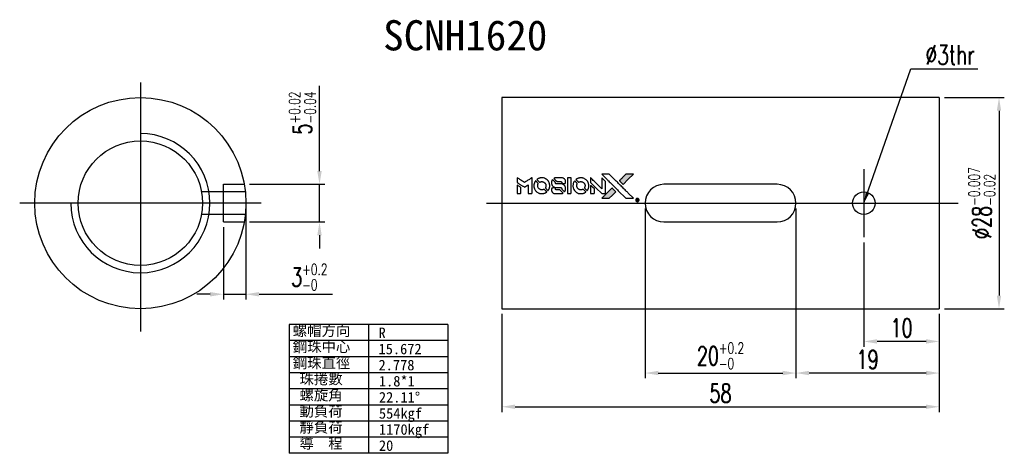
# Model space of a CAD drawing. Extents: x 546 to 1045, y 247 to 643.
import ezdxf
from ezdxf.lldxf.tags import DXFTag

# ---------------------------------------------------------------- set-up
doc = ezdxf.new("R2010")
doc.units = 0
doc.header["$LTSCALE"] = 4
doc.header["$MEASUREMENT"] = 0
for name, color, linetype in [('CL', 1, 'CENTER'), ('DIM', 4, 'Continuous'), ('HID', 2, 'DASHED'), ('OUT', 3, 'Continuous')]:
    doc.layers.add(name, color=color, linetype=linetype)
doc.styles.add('DIM-7', font='SIMPLEX.shx', dxfattribs={"width": 0.7, "bigfont": 'chineset.shx'})
doc.styles.add('T', font='kaiu.ttf')
tags = doc.linetypes.add('CENTER', pattern=[2, 1.25, -0.25, 0.25, -0.25]).pattern_tags.tags
tags[10:11] = [DXFTag(74, 4), DXFTag(75, 0), DXFTag(340, '0'), DXFTag(46, 0.0), DXFTag(50, 0.0), DXFTag(44, 0.0), DXFTag(45, 0.0)]
tags[8:9] = [DXFTag(74, 4), DXFTag(75, 0), DXFTag(340, '0'), DXFTag(46, 0.0), DXFTag(50, 0.0), DXFTag(44, 0.0), DXFTag(45, 0.0)]
tags[6:7] = [DXFTag(74, 4), DXFTag(75, 0), DXFTag(340, '0'), DXFTag(46, 0.0), DXFTag(50, 0.0), DXFTag(44, 0.0), DXFTag(45, 0.0)]
tags[4:5] = [DXFTag(74, 4), DXFTag(75, 0), DXFTag(340, '0'), DXFTag(46, 0.0), DXFTag(50, 0.0), DXFTag(44, 0.0), DXFTag(45, 0.0)]
tags = doc.linetypes.add('DASHED', pattern=[0.75, 0.5, -0.25]).pattern_tags.tags
tags[6:7] = [DXFTag(74, 4), DXFTag(75, 0), DXFTag(340, '0'), DXFTag(46, 0.0), DXFTag(50, 0.0), DXFTag(44, 0.0), DXFTag(45, 0.0)]
tags[4:5] = [DXFTag(74, 4), DXFTag(75, 0), DXFTag(340, '0'), DXFTag(46, 0.0), DXFTag(50, 0.0), DXFTag(44, 0.0), DXFTag(45, 0.0)]
doc.dimstyles.new('CNS', dxfattribs={"dimscale": 0.7, "dimtxt": 3, "dimasz": 3, "dimexe": 1, "dimexo": 1, "dimgap": 1.5, "dimtad": 1, "dimdsep": 46, "dimtxsty": 'DIM-7', "dimcen": 0.09, "dimclrd": 4, "dimclre": 4, "dimclrt": 4, "dimadec": 0, "dimazin": 2, "dimtfac": 1, "dimtmove": 0, "dimatfit": 3, "dimfxl": 1, "dimtvp": 0.971429, "dimtolj": 1, "dimarcsym": 0})

# ---------------------------------------------------------------- blocks, each defined once
blk = doc.blocks.new('*D5')
at = {"layer": 'DEFPOINTS', "color": 0, "transparency": 16777216}
for p in [(609.9, 266.52), (667.9, 266.52), (667.9, 253.52)]:
    blk.add_point(p, dxfattribs=at)
at = {"layer": 'DIM', "color": 0, "lineweight": -2, "transparency": 16777216}
for p, q in [((609.9, 265.82), (609.9, 252.82)), ((667.9, 265.82), (667.9, 252.82)), ((611.65, 253.52), (666.15, 253.52))]:
    blk.add_line(p, q, dxfattribs=at)
at = {"layer": 'DIM', "color": 0, "transparency": 16777216}
for points in [[(611.65, 253.81), (611.65, 253.23), (609.9, 253.52)], [(666.15, 253.81), (666.15, 253.23), (667.9, 253.52)]]:
    blk.add_solid(points, dxfattribs=at)
at = {"layer": 'DIM', "color": 0, "transparency": 16777216, "insert": (638.9, 255.31), "char_height": 2.45, "attachment_point": 5, "style": 'DIM-7'}
blk.add_mtext('\\A1;58', dxfattribs=at)
blk = doc.blocks.new('*D6')
at = {"layer": 'DEFPOINTS', "color": 0, "transparency": 16777216}
for p in [(628.9, 280.52), (648.9, 280.52), (648.9, 257.99)]:
    blk.add_point(p, dxfattribs=at)
at = {"layer": 'DIM', "color": 0, "lineweight": -2, "transparency": 16777216}
for p, q in [((628.9, 279.82), (628.9, 257.29)), ((648.9, 279.82), (648.9, 257.29)), ((630.65, 257.99), (647.15, 257.99))]:
    blk.add_line(p, q, dxfattribs=at)
at = {"layer": 'DIM', "color": 0, "transparency": 16777216}
for points in [[(630.65, 258.29), (630.65, 257.7), (628.9, 257.99)], [(647.15, 258.29), (647.15, 257.7), (648.9, 257.99)]]:
    blk.add_solid(points, dxfattribs=at)
at = {"layer": 'DIM', "color": 0, "transparency": 16777216, "insert": (638.9, 260.27), "char_height": 2.45, "attachment_point": 5, "style": 'DIM-7'}
blk.add_mtext('\\A1;20{\\H1.47;\\S+0.2^ -0;}', dxfattribs=at)
blk = doc.blocks.new('*D7')
at = {"layer": 'DEFPOINTS', "color": 0, "transparency": 16777216}
for p in [(575.76, 283.02), (585.73, 283.02), (575.76, 278.02)]:
    blk.add_point(p, dxfattribs=at)
at = {"layer": 'DIM', "color": 0, "lineweight": -2, "transparency": 16777216}
for p, q in [((585.73, 284.77), (585.73, 296.07)), ((576.46, 283.02), (586.43, 283.02)), ((585.73, 278.02), (585.73, 283.02)), ((576.46, 278.02), (586.43, 278.02)), ((585.73, 276.27), (585.73, 274.52))]:
    blk.add_line(p, q, dxfattribs=at)
at = {"layer": 'DIM', "color": 0, "transparency": 16777216}
for points in [[(585.44, 284.77), (586.02, 284.77), (585.73, 283.02)], [(585.44, 276.27), (586.02, 276.27), (585.73, 278.02)]]:
    blk.add_solid(points, dxfattribs=at)
at = {"layer": 'DIM', "color": 0, "transparency": 16777216, "insert": (583.46, 292.46), "char_height": 2.45, "attachment_point": 5, "rotation": 90, "style": 'DIM-7'}
blk.add_mtext('\\A1;5{\\H1.47;\\S+0.02^ -0.04;}', dxfattribs=at)
blk = doc.blocks.new('*D8')
at = {"layer": 'DEFPOINTS', "color": 0, "transparency": 16777216}
for p in [(575.98, 280.52), (572.98, 278.02), (572.98, 268.44)]:
    blk.add_point(p, dxfattribs=at)
at = {"layer": 'DIM', "color": 0, "lineweight": -2, "transparency": 16777216}
for p, q in [((575.98, 279.82), (575.98, 267.74)), ((572.98, 277.32), (572.98, 267.74)), ((571.23, 268.44), (569.48, 268.44)), ((572.98, 268.44), (575.98, 268.44)), ((577.73, 268.44), (587.47, 268.44))]:
    blk.add_line(p, q, dxfattribs=at)
at = {"layer": 'DIM', "color": 0, "transparency": 16777216}
for points in [[(571.23, 268.73), (571.23, 268.14), (572.98, 268.44)], [(577.73, 268.73), (577.73, 268.14), (575.98, 268.44)]]:
    blk.add_solid(points, dxfattribs=at)
at = {"layer": 'DIM', "color": 0, "transparency": 16777216, "insert": (584.38, 270.71), "char_height": 2.45, "attachment_point": 5, "style": 'DIM-7'}
blk.add_mtext('\\A1;3{\\H1.47;\\S+0.2^ -0;}', dxfattribs=at)
blk = doc.blocks.new('*D9')
at = {"layer": 'DEFPOINTS', "color": 0, "transparency": 16777216}
for p in [(657.9, 276.02), (667.9, 266.52), (657.9, 262.18)]:
    blk.add_point(p, dxfattribs=at)
at = {"layer": 'DIM', "color": 0, "lineweight": -2, "transparency": 16777216}
for p, q in [((657.9, 275.32), (657.9, 261.48)), ((667.9, 265.82), (667.9, 261.48)), ((666.15, 262.18), (659.65, 262.18))]:
    blk.add_line(p, q, dxfattribs=at)
at = {"layer": 'DIM', "color": 0, "transparency": 16777216}
for points in [[(659.65, 262.48), (659.65, 261.89), (657.9, 262.18)], [(666.15, 262.48), (666.15, 261.89), (667.9, 262.18)]]:
    blk.add_solid(points, dxfattribs=at)
at = {"layer": 'DIM', "color": 0, "transparency": 16777216, "insert": (662.9, 263.97), "char_height": 2.45, "attachment_point": 5, "style": 'DIM-7'}
blk.add_mtext('\\A1;10', dxfattribs=at)
blk = doc.blocks.new('*D10')
at = {"layer": 'DEFPOINTS', "color": 0, "transparency": 16777216}
for p in [(648.9, 280.52), (667.9, 266.52), (648.9, 257.99)]:
    blk.add_point(p, dxfattribs=at)
at = {"layer": 'DIM', "color": 0, "lineweight": -2, "transparency": 16777216}
for p, q in [((648.9, 279.82), (648.9, 257.29)), ((667.9, 265.82), (667.9, 257.29)), ((666.15, 257.99), (650.65, 257.99))]:
    blk.add_line(p, q, dxfattribs=at)
at = {"layer": 'DIM', "color": 0, "transparency": 16777216}
for points in [[(650.65, 258.29), (650.65, 257.7), (648.9, 257.99)], [(666.15, 258.29), (666.15, 257.7), (667.9, 257.99)]]:
    blk.add_solid(points, dxfattribs=at)
at = {"layer": 'DIM', "color": 0, "transparency": 16777216, "insert": (658.4, 259.78), "char_height": 2.45, "attachment_point": 5, "style": 'DIM-7'}
blk.add_mtext('\\A1;19', dxfattribs=at)
blk = doc.blocks.new('*D11')
at = {"layer": 'DEFPOINTS', "color": 0, "transparency": 16777216}
for p in [(667.9, 294.52), (667.9, 266.52), (675.82, 266.52)]:
    blk.add_point(p, dxfattribs=at)
at = {"layer": 'DIM', "color": 0, "lineweight": -2, "transparency": 16777216}
for p, q in [((668.6, 294.52), (676.52, 294.52)), ((675.82, 292.77), (675.82, 268.27)), ((668.6, 266.52), (676.52, 266.52))]:
    blk.add_line(p, q, dxfattribs=at)
at = {"layer": 'DIM', "color": 0, "transparency": 16777216}
for points in [[(675.53, 292.77), (676.11, 292.77), (675.82, 294.52)], [(675.53, 268.27), (676.11, 268.27), (675.82, 266.52)]]:
    blk.add_solid(points, dxfattribs=at)
at = {"layer": 'DIM', "color": 0, "transparency": 16777216, "insert": (673.55, 280.52), "char_height": 2.45, "attachment_point": 5, "rotation": 90, "style": 'DIM-7'}
blk.add_mtext('\\A1;%%C28{\\H1.47;\\S-0.007^ -0.02;}', dxfattribs=at)

msp = doc.modelspace()

# ---------------------------------------------------------------- hatches: boundary and pattern name
at = {"linetype": 'Continuous'}
h = msp.add_hatch(color=0, dxfattribs=at)
h.dxf.hatch_style = 1
h.paths.add_polyline_path([(627.346, 284.365), (626.848, 284.365), (626.35, 284.365), (625.921, 283.933, 0.000288), (625.756, 283.767, 0.000479), (625.618, 283.627, 0.000013), (625.492, 283.5, 0.197177), (625.492, 283.498, 0.1112764), (625.492, 283.497, 0.0015954), (625.644, 283.343, 0.0005055), (625.738, 283.248), (625.985, 283.002), (626.665, 283.683)])
h.paths.add_polyline_path([(624.578, 281.597), (625.014, 282.033), (624.767, 282.28, 0.000476), (624.672, 282.375, 0.0015067), (624.518, 282.527, 0.2256647), (624.516, 282.527, 0.0011115), (624.307, 282.32, 0.0003511), (624.179, 282.191, 0.000108), (623.633, 281.643, 0.0006916), (623.358, 281.366, 0.0000771), (623.167, 281.173, 0.1975269), (623.165, 281.167, 0.2961744), (623.167, 281.164, 0.0041949), (623.411, 281.161, 0.0005293), (623.653, 281.161), (624.142, 281.161)])

# ---------------------------------------------------------------- linework, layer by layer
at = {"color": 0}
for points in [[(611.931, 283.567), (611.931, 283.25), (612.018, 283.196, -0.000297), (612.071, 283.164, -0.000037), (612.188, 283.093, -0.000043), (612.326, 283.008, -0.000036), (612.473, 282.918, 0.000044), (612.617, 282.83, 0.000063), (612.745, 282.751, 0.000035), (612.853, 282.685, 0.0009), (612.882, 282.667), (612.924, 282.641), (612.98, 282.676, 0.001175), (613.012, 282.696, 0.000208), (613.072, 282.733, 0.000225), (613.143, 282.777, 0.000203), (613.216, 282.822, -0.000711), (613.285, 282.865, -0.001119), (613.345, 282.902, -0.000263), (613.397, 282.934, -0.04589), (613.403, 282.937, -0.519312), (613.408, 282.934, -0.001914), (613.41, 282.849, -0.003124), (613.411, 282.708, -0.000285), (613.411, 282.359), (613.411, 281.778), (613.614, 281.778, 0.001727), (613.759, 281.779, 0.025279), (613.81, 281.782, 0.073886), (613.84, 281.789, 0.07426), (613.866, 281.806, 0.03264), (613.873, 281.812, 0.01784), (613.88, 281.821, 0.017712), (613.887, 281.83, 0.026854), (613.892, 281.839), (613.903, 281.859), (613.904, 282.872), (613.906, 283.886), (613.895, 283.879, -0.004595), (613.887, 283.874, -0.00016), (613.856, 283.854, -0.000298), (613.819, 283.832, -0.000208), (613.778, 283.806, 0.000986), (613.658, 283.731, 0.00025), (613.462, 283.609, 0.000268), (613.253, 283.478, 0.000436), (613.076, 283.367, -0.002932), (613.018, 283.33, -0.004718), (612.968, 283.3, -0.001113), (612.923, 283.274, -0.227179), (612.919, 283.274, -0.045982), (612.914, 283.276, -0.000145), (612.854, 283.313, -0.000825), (612.788, 283.354, -0.000517), (612.71, 283.402, 0.000056), (612.442, 283.569, 0.000289), (612.294, 283.661, 0.000481), (612.183, 283.729, 0.000418), (612.067, 283.8), (611.931, 283.884)], [(614.353, 283.447, 0.064158), (614.223, 283.204, 0.06356), (614.159, 282.935, 0.064004), (614.164, 282.66, 0.066747), (614.239, 282.399, 0.04321), (614.328, 282.236, 0.044737), (614.443, 282.093, 0.044901), (614.581, 281.973, 0.044184), (614.739, 281.879, 0.026293), (614.86, 281.828, 0.033344), (614.975, 281.795, 0.033227), (615.095, 281.778, 0.025815), (615.226, 281.775, 0.023119), (615.351, 281.784, 0.031044), (615.464, 281.804, 0.031337), (615.572, 281.838, 0.024258), (615.684, 281.888, 0.015622), (615.724, 281.909, 0.008495), (615.771, 281.938, 0.008415), (615.816, 281.967, 0.020814), (615.848, 281.99), (615.862, 282.002), (615.711, 282.155, 0.002843), (615.598, 282.268, 0.033917), (615.551, 282.308, 0.087906), (615.516, 282.326, 0.073302), (615.475, 282.332, 0.022047), (615.455, 282.331, 0.026465), (615.436, 282.328, 0.022233), (615.415, 282.323, 0.009985), (615.388, 282.315, -0.039011), (615.291, 282.29, -0.044398), (615.195, 282.283, -0.045096), (615.101, 282.292, -0.04265), (615.008, 282.319, -0.071154), (614.877, 282.391, -0.068827), (614.77, 282.498, -0.068713), (614.695, 282.63, -0.070507), (614.66, 282.776, -0.028605), (614.658, 282.838, -0.031418), (614.663, 282.899, -0.031044), (614.676, 282.959, -0.02668), (614.696, 283.02, 0.038913), (614.707, 283.056, 0.043732), (614.712, 283.092, 0.047754), (614.71, 283.125, 0.075756), (614.702, 283.152, 0.07294), (614.693, 283.166, 0.003456), (614.654, 283.208, 0.005023), (614.604, 283.261, 0.002422), (614.538, 283.327, 0.000819), (614.479, 283.387, 0.001349), (614.428, 283.437, 0.0001), (614.383, 283.482, 0.205335), (614.381, 283.483, 0.219821), (614.379, 283.482, 0.002494), (614.372, 283.472, 0.007089), (614.363, 283.461, 0.004494)], [(615.094, 283.874, 0.024131), (615.004, 283.86, 0.022344), (614.913, 283.838, 0.021883), (614.823, 283.806, 0.020884), (614.734, 283.767, 0.010669), (614.684, 283.741, 0.010389), (614.634, 283.712, 0.010913), (614.59, 283.684, 0.022227), (614.557, 283.659), (614.545, 283.649), (614.704, 283.493, 0.002452), (614.766, 283.432, 0.003628), (614.822, 283.38, 0.001662), (614.869, 283.336, 0.070159), (614.881, 283.328, 0.047671), (614.89, 283.324, 0.018624), (614.903, 283.321, 0.017921), (614.917, 283.319, 0.018804), (614.932, 283.317, 0.018255), (614.952, 283.317, 0.041312), (614.967, 283.319, 0.037164), (614.982, 283.323, 0.012342), (615.004, 283.331, -0.015101), (615.058, 283.351, -0.035998), (615.098, 283.361, -0.033244), (615.142, 283.366, -0.011249), (615.206, 283.367, -0.004059), (615.258, 283.367, -0.019693), (615.288, 283.365, -0.027943), (615.312, 283.362, -0.014411), (615.342, 283.354, -0.033089), (615.414, 283.33, -0.033887), (615.48, 283.297, -0.034021), (615.542, 283.255, -0.033942), (615.597, 283.205, -0.02816), (615.646, 283.147, -0.035032), (615.685, 283.089, -0.035269), (615.715, 283.026, -0.029196), (615.738, 282.955, -0.037862), (615.753, 282.874, -0.043657), (615.754, 282.795, -0.043064), (615.742, 282.716, -0.035184), (615.716, 282.635, 0.033699), (615.703, 282.596, 0.052815), (615.698, 282.562, 0.059167), (615.701, 282.53, 0.058972), (615.711, 282.499, 0.059208), (615.725, 282.476, 0.021125), (615.751, 282.446, 0.008691), (615.799, 282.397, 0.000851), (615.918, 282.28, 0.001873), (615.978, 282.221, 0.013884), (616.008, 282.194, 0.022355), (616.027, 282.179, 0.341453), (616.034, 282.18, 0.073011), (616.049, 282.196, 0.004587), (616.085, 282.252, 0.00748), (616.121, 282.31, 0.016837), (616.146, 282.355, 0.028606), (616.194, 282.464, 0.031352), (616.228, 282.576, 0.031004), (616.247, 282.691, 0.0268), (616.254, 282.814, 0.026698), (616.247, 282.945, 0.03002), (616.226, 283.068, 0.030357), (616.191, 283.188, 0.028554), (616.141, 283.304, 0.062944), (615.997, 283.52, 0.062206), (615.803, 283.695, 0.062448), (615.573, 283.816, 0.064355), (615.322, 283.875, 0.017377), (615.272, 283.878, 0.008369), (615.208, 283.879, 0.008367), (615.143, 283.878, 0.01757)], [(616.599, 283.604, 0.023289), (616.567, 283.554, 0.026845), (616.541, 283.504, 0.026047), (616.52, 283.45, 0.019751), (616.503, 283.388, 0.013249), (616.496, 283.353, 0.025169), (616.492, 283.325, 0.016532), (616.49, 283.29, 0.002937), (616.49, 283.223, 0.003317), (616.49, 283.164, 0.011808), (616.492, 283.126, 0.01777), (616.494, 283.098, 0.021476), (616.499, 283.071, 0.04325), (616.534, 282.96, 0.045753), (616.587, 282.858, 0.04649), (616.656, 282.77, 0.047672), (616.741, 282.696, 0.025315), (616.777, 282.673, 0.015208), (616.822, 282.648, 0.01512), (616.869, 282.627, 0.022488), (616.912, 282.611, 0.027857), (616.978, 282.594, 0.034138), (617.042, 282.585, 0.014286), (617.138, 282.582, 0.00124), (617.384, 282.582, -0.00103), (617.535, 282.581, -0.002552), (617.646, 282.58, -0.001594), (617.73, 282.579, -0.047676), (617.751, 282.576, -0.085307), (617.788, 282.562, -0.097789), (617.815, 282.536, -0.085947), (617.834, 282.499, -0.051339), (617.843, 282.45, 0.014634), (617.844, 282.434, 0.015028), (617.847, 282.417, 0.014927), (617.85, 282.403, 0.059415), (617.854, 282.395, 0.070595), (617.867, 282.378, 0.00028), (618.041, 282.202, 0.000111), (618.219, 282.021, 0.200239), (618.227, 282.018, 0.268906), (618.231, 282.021, 0.001866), (618.256, 282.064, 0.007532), (618.279, 282.106, 0.017818), (618.294, 282.138, 0.013256), (618.308, 282.174, 0.011636), (618.322, 282.211, 0.011528), (618.333, 282.25, 0.012303), (618.342, 282.288, 0.0423), (618.35, 282.348, 0.013657), (618.352, 282.437, 0.013857), (618.349, 282.527, 0.037428), (618.34, 282.59, 0.014927), (618.33, 282.632, 0.0122), (618.316, 282.676, 0.012518), (618.301, 282.718, 0.023062), (618.287, 282.751, 0.065961), (618.206, 282.869, 0.06055), (618.096, 282.966, 0.059676), (617.964, 283.036, 0.060497), (617.82, 283.071, 0.025683), (617.789, 283.073, 0.001528), (617.696, 283.075, 0.002124), (617.578, 283.076, 0.001173), (617.434, 283.076, -0.000809), (617.182, 283.077, -0.017164), (617.107, 283.08, -0.063931), (617.068, 283.088, -0.108429), (617.039, 283.105, -0.052941), (617.023, 283.124, -0.063675), (617.012, 283.145, -0.050562), (617.006, 283.171, -0.020337), (617.002, 283.209, 0.009897), (617, 283.232, 0.016482), (616.997, 283.251, 0.019019), (616.994, 283.266, 0.06043), (616.991, 283.275, 0.076267), (616.974, 283.297, 0.00054), (616.81, 283.46, 0.000307), (616.641, 283.627, 0.142594), (616.628, 283.634, 0.232419), (616.624, 283.633, 0.022995), (616.616, 283.626, 0.024627), (616.608, 283.616, 0.015407)], [(617.058, 283.876, 0.018538), (617.026, 283.872, 0.010695), (616.989, 283.865, 0.01068), (616.951, 283.856, 0.017678), (616.92, 283.847, 0.013849), (616.884, 283.834, 0.011814), (616.848, 283.819, 0.004513), (616.814, 283.803, 0.290035), (616.811, 283.798, 0.196418), (616.812, 283.795, 0.000124), (616.872, 283.734, 0.001477), (616.94, 283.665, 0.000898), (617.02, 283.585), (617.23, 283.375), (617.492, 283.374, -0.001471), (617.69, 283.372, -0.028714), (617.751, 283.368, -0.097073), (617.785, 283.357, -0.084199), (617.814, 283.333, -0.042698), (617.828, 283.314, -0.053912), (617.837, 283.295, -0.051004), (617.843, 283.273, -0.032967), (617.844, 283.247, 0.00807), (617.845, 283.233, 0.003023), (617.845, 283.215, 0.002994), (617.846, 283.194, 0.003629), (617.848, 283.175), (617.851, 283.13), (618.052, 283.13, 0.001618), (618.147, 283.131, 0.005206), (618.211, 283.132, 0.00535), (618.255, 283.133, 0.060675), (618.272, 283.136, 0.048484), (618.282, 283.14, 0.02389), (618.293, 283.147, 0.022812), (618.305, 283.155, 0.02462), (618.315, 283.164, 0.061781), (618.336, 283.19, 0.080179), (618.347, 283.217, 0.048561), (618.352, 283.256, 0.010021), (618.354, 283.326, 0.016602), (618.351, 283.419, 0.031409), (618.341, 283.494, 0.036474), (618.323, 283.559, 0.03439), (618.296, 283.622, 0.065928), (618.227, 283.722, 0.069066), (618.135, 283.798, 0.065697), (618.022, 283.849, 0.051559), (617.89, 283.875, 0.020904), (617.819, 283.878, 0.000451), (617.472, 283.879, 0.000419), (617.124, 283.879, 0.022759)], [(618.595, 282.83), (618.596, 281.781), (618.802, 281.781), (619.008, 281.781), (619.033, 281.793, 0.071429), (619.053, 281.808, 0.054799), (619.071, 281.828, 0.053585), (619.084, 281.853, 0.060698), (619.09, 281.879, 0.033975), (619.093, 281.922, 0.000112), (619.093, 282.456, 0.000726), (619.093, 282.978, 0.001084), (619.09, 283.435), (619.087, 283.88), (618.84, 283.88), (618.594, 283.88)], [(619.533, 283.446, 0.018008), (619.503, 283.4, 0.009842), (619.47, 283.343, 0.009807), (619.439, 283.283, 0.015716), (619.414, 283.231, 0.048467), (619.355, 283.043, 0.045841), (619.332, 282.844, 0.046006), (619.346, 282.644, 0.049638), (619.395, 282.456, 0.064819), (619.525, 282.211, 0.06695), (619.712, 282.01, 0.066691), (619.946, 281.866, 0.063505), (620.214, 281.785, 0.03135), (620.282, 281.778, 0.010439), (620.383, 281.775, 0.010391), (620.484, 281.778, 0.032408), (620.551, 281.785, 0.015696), (620.63, 281.801, 0.018095), (620.705, 281.822, 0.018551), (620.776, 281.847, 0.018352), (620.845, 281.878, 0.015568), (620.891, 281.902, 0.009832), (620.943, 281.933, 0.009795), (620.991, 281.964, 0.023727), (621.025, 281.99), (621.039, 282.001), (620.888, 282.154, 0.001528), (620.802, 282.24, 0.010022), (620.759, 282.283, 0.019586), (620.73, 282.307, 0.061865), (620.709, 282.32, 0.055054), (620.677, 282.33, 0.061607), (620.644, 282.333, 0.048725), (620.606, 282.327, 0.020221), (620.556, 282.313, -0.017722), (620.502, 282.297, -0.02685), (620.455, 282.288, -0.02759), (620.407, 282.284, -0.020233), (620.354, 282.284, -0.04793), (620.253, 282.299, -0.048386), (620.157, 282.332, -0.047866), (620.069, 282.384, -0.044964), (619.989, 282.453, -0.04333), (619.923, 282.535, -0.050921), (619.876, 282.624, -0.051473), (619.848, 282.719, -0.0459), (619.838, 282.822, -0.019014), (619.84, 282.871, -0.024114), (619.846, 282.917, -0.025081), (619.856, 282.96, -0.023892), (619.87, 283.003, 0.008624), (619.882, 283.037, 0.026486), (619.889, 283.06, 0.035074), (619.892, 283.08, 0.02756), (619.893, 283.102, 0.087163), (619.886, 283.137, 0.073291), (619.867, 283.17, 0.028074), (619.826, 283.218, 0.002594), (619.716, 283.328), (619.56, 283.484)], [(620.27, 283.874, 0.023681), (620.182, 283.861, 0.022402), (620.095, 283.839, 0.021929), (620.009, 283.809, 0.020503), (619.923, 283.771, 0.013745), (619.874, 283.746, 0.009767), (619.821, 283.714, 0.009658), (619.772, 283.683, 0.027804), (619.741, 283.659), (619.729, 283.649), (619.883, 283.495, 0.002053), (619.957, 283.421, 0.006738), (620.007, 283.373, 0.007826), (620.043, 283.341, 0.063909), (620.061, 283.329, 0.061532), (620.088, 283.319, 0.068674), (620.117, 283.316, 0.052072), (620.15, 283.322, 0.019648), (620.195, 283.336, -0.018366), (620.251, 283.354, -0.0288), (620.3, 283.364, -0.029061), (620.349, 283.369, -0.019155), (620.407, 283.369, -0.053809), (620.53, 283.351, -0.058833), (620.643, 283.307, -0.058566), (620.742, 283.238, -0.052525), (620.828, 283.145, -0.044733), (620.876, 283.066, -0.040573), (620.911, 282.978, -0.041123), (620.931, 282.886, -0.04951), (620.934, 282.797, -0.017369), (620.93, 282.756, -0.024255), (620.923, 282.72, -0.023787), (620.913, 282.683, -0.015798), (620.897, 282.643, 0.010631), (620.888, 282.617, 0.033653), (620.882, 282.6, 0.037806), (620.88, 282.582, 0.016307), (620.879, 282.56, 0.068179), (620.886, 282.515, 0.095747), (620.904, 282.479, 0.033418), (620.946, 282.432, 0.002133), (621.079, 282.301, 0.001452), (621.154, 282.228, 0.012393), (621.189, 282.197, 0.020479), (621.21, 282.18, 0.344362), (621.218, 282.18, 0.074287), (621.234, 282.199, 0.005454), (621.271, 282.255, 0.008391), (621.307, 282.315, 0.017097), (621.332, 282.363, 0.027375), (621.375, 282.463, 0.02835), (621.406, 282.565, 0.027723), (621.425, 282.673, 0.023913), (621.434, 282.787, 0.027047), (621.43, 282.925, 0.031685), (621.412, 283.054, 0.032425), (621.378, 283.177, 0.031013), (621.327, 283.296, 0.037914), (621.243, 283.437, 0.040153), (621.141, 283.561, 0.039834), (621.018, 283.668, 0.036173), (620.877, 283.758, 0.040752), (620.738, 283.819, 0.035885), (620.585, 283.86, 0.035491), (620.426, 283.879, 0.037615)], [(621.68, 283.571), (621.68, 283.253), (622.419, 282.515), (623.157, 281.778), (623.363, 281.779, 0.0008), (623.495, 281.78, 0.010795), (623.544, 281.782, 0.030495), (623.57, 281.785, 0.080372), (623.588, 281.791, 0.03816), (623.606, 281.802, 0.041799), (623.621, 281.816, 0.042486), (623.633, 281.832, 0.042078), (623.643, 281.849, 0.099276), (623.649, 281.874, 0.003302), (623.65, 281.977, 0.002586), (623.651, 282.156, 0.000204), (623.65, 282.633), (623.649, 283.397), (623.403, 283.642), (623.157, 283.887), (623.155, 283.153), (623.152, 282.418), (622.43, 283.145, 0.000253), (622.152, 283.424, 0.000412), (621.915, 283.66, 0.000041), (621.704, 283.872, 0.041338), (621.694, 283.881), (621.68, 283.89)], [(623.75, 283.766, -0.000056), (624.048, 283.467, -0.000021), (624.466, 283.048, -0.000021), (624.922, 282.592, -0.000025), (625.349, 282.164), (626.349, 281.161), (626.845, 281.162), (627.341, 281.163), (626.672, 281.836, 0.000274), (626.351, 282.16, 0.000123), (625.928, 282.584, 0.000121), (625.481, 283.033, 0.000165), (625.077, 283.437), (624.151, 284.365), (623.652, 284.365), (623.152, 284.365)], [(625.921, 283.933, 0.000288), (625.756, 283.767, 0.000479), (625.618, 283.627, 0.000013), (625.492, 283.5, 0.197177), (625.492, 283.498, 0.197497), (625.492, 283.496, 0.00004), (625.564, 283.423, 0.000836), (625.644, 283.343, 0.000505), (625.738, 283.248), (625.985, 283.002), (626.665, 283.683), (627.346, 284.365), (626.848, 284.365), (626.35, 284.365)], [(611.931, 282.337), (611.931, 281.778), (612.135, 281.778, 0.000842), (612.264, 281.778, 0.010591), (612.313, 281.78, 0.028995), (612.341, 281.782, 0.069543), (612.36, 281.788, 0.051063), (612.378, 281.799, 0.039932), (612.395, 281.814, 0.039414), (612.41, 281.832, 0.045845), (612.421, 281.851, 0.094811), (612.425, 281.871, 0.007124), (612.427, 281.925, 0.004713), (612.428, 282.019, 0.000534), (612.428, 282.231), (612.428, 282.593), (612.377, 282.625, 0.000828), (612.228, 282.717, 0.000879), (612.081, 282.807, 0.000048), (611.938, 282.894, 0.137596), (611.934, 282.895, 0.413028), (611.933, 282.894, 0.000016), (611.932, 282.731, 0.000623), (611.932, 282.551, 0.000374)], [(616.571, 282.518, 0.065483), (616.547, 282.506, 0.053271), (616.524, 282.488, 0.052018), (616.506, 282.464, 0.0556), (616.494, 282.438, 0.036839), (616.489, 282.421, 0.026922), (616.487, 282.402, 0.016905), (616.485, 282.375, 0.004317), (616.485, 282.332, 0.016369), (616.489, 282.241, 0.029936), (616.498, 282.168, 0.03418), (616.515, 282.103, 0.031327), (616.541, 282.04, 0.046935), (616.589, 281.962, 0.054053), (616.648, 281.898, 0.053701), (616.719, 281.848, 0.045364), (616.804, 281.811, 0.032479), (616.879, 281.791, 0.03386), (616.955, 281.782, 0.013578), (617.075, 281.779, 0.001155), (617.382, 281.779, 0.000413), (617.645, 281.781, 0.005008), (617.746, 281.782, 0.013199), (617.804, 281.785, 0.033956), (617.845, 281.792, 0.013909), (617.887, 281.802, 0.010864), (617.933, 281.816, 0.010938), (617.974, 281.83, 0.028702), (618.003, 281.843), (618.025, 281.854), (617.813, 282.069), (617.602, 282.283), (617.354, 282.283, -0.001504), (617.249, 282.283, -0.00328), (617.167, 282.284, -0.001901), (617.104, 282.286, -0.061333), (617.089, 282.288, -0.063621), (617.067, 282.297, -0.048633), (617.047, 282.312, -0.046769), (617.028, 282.331, -0.047961), (617.014, 282.353, -0.02678), (617.006, 282.372, -0.050957), (617.002, 282.388, -0.029398), (616.999, 282.409, -0.00401), (616.998, 282.455), (616.996, 282.528), (616.797, 282.528, 0.001061), (616.678, 282.527, 0.009147), (616.625, 282.526, 0.020721), (616.593, 282.523, 0.051619)], [(621.68, 282.334), (621.68, 281.778), (621.888, 281.779), (622.095, 281.781), (622.119, 281.795, 0.03146), (622.13, 281.803, 0.026444), (622.14, 281.813, 0.026444), (622.15, 281.823, 0.031457), (622.158, 281.834), (622.173, 281.858), (622.174, 282.134), (622.175, 282.409), (621.932, 282.65, 0.000745), (621.838, 282.742, 0.001228), (621.758, 282.82, 0.000087), (621.687, 282.889, 0.195134), (621.684, 282.89, 0.412117), (621.683, 282.889, 0.000048), (621.681, 282.727, 0.00109), (621.681, 282.547, 0.000653)], [(624.179, 282.191, 0.000108), (623.633, 281.643, 0.000692), (623.358, 281.366, 0.000077), (623.167, 281.173, 0.197527), (623.165, 281.167, 0.410182), (623.168, 281.163, 0.000493), (623.269, 281.162, 0.002424), (623.41, 281.161, 0.000529), (623.653, 281.161), (624.142, 281.161), (624.578, 281.597), (625.014, 282.033), (624.767, 282.28, 0.000476), (624.672, 282.375, 0.000789), (624.591, 282.455, 0.000035), (624.518, 282.527, 0.19758), (624.517, 282.528, 0.198396), (624.515, 282.527, 0.000019), (624.416, 282.429, 0.000582), (624.307, 282.32, 0.000351)], [(627.82, 281.144, 0.082374), (627.756, 281.114, 0.083404), (627.705, 281.066, 0.082663), (627.672, 281.004, 0.07897), (627.661, 280.933, 0.084941), (627.675, 280.854, 0.08953), (627.713, 280.785, 0.090743), (627.773, 280.736, 0.090193), (627.847, 280.71, 0.10067), (627.931, 280.714, 0.099454), (628.007, 280.75, 0.097736), (628.064, 280.814, 0.09365), (628.093, 280.895, 0.07584), (628.094, 280.957, 0.068415), (628.077, 281.019, 0.068328), (628.043, 281.074, 0.075277), (627.996, 281.116, 0.059367), (627.957, 281.136, 0.048986), (627.912, 281.148, 0.048519), (627.865, 281.15, 0.055347)], [(627.789, 280.928), (627.789, 280.803), (627.804, 280.803), (627.818, 280.803), (627.82, 280.856), (627.821, 280.909), (627.852, 280.91), (627.882, 280.911), (627.903, 280.878, -0.003356), (627.912, 280.864, -0.002757), (627.922, 280.849, -0.002784), (627.93, 280.834, -0.007382), (627.936, 280.824, 0.019487), (627.944, 280.812, 0.098302), (627.949, 280.807, 0.116932), (627.956, 280.804, 0.032798), (627.967, 280.803), (627.986, 280.803), (627.973, 280.827, 0.005748), (627.966, 280.838, 0.002522), (627.957, 280.852, 0.002495), (627.947, 280.868, 0.00334), (627.938, 280.882), (627.917, 280.913), (627.934, 280.922, 0.066516), (627.951, 280.934, 0.085926), (627.962, 280.949, 0.082934), (627.968, 280.967, 0.05747), (627.969, 280.988, 0.023576), (627.968, 281.001, 0.043538), (627.965, 281.011, 0.050891), (627.961, 281.019, 0.049897), (627.955, 281.027, 0.067884), (627.939, 281.04, 0.077412), (627.92, 281.048, 0.049266), (627.894, 281.052, 0.012208), (627.851, 281.053), (627.789, 281.053)], [(627.923, 281.014, -0.120545), (627.932, 281.002, -0.09136), (627.936, 280.986, -0.087576), (627.934, 280.969, -0.098026), (627.927, 280.954, -0.079907), (627.92, 280.948, -0.087697), (627.911, 280.944, -0.041371), (627.897, 280.943, -0.005557), (627.868, 280.941), (627.819, 280.94), (627.819, 280.982), (627.819, 281.024), (627.864, 281.024, -0.007471), (627.89, 281.023, -0.035301), (627.904, 281.022, -0.060486), (627.914, 281.019, -0.063546)]]:
    msp.add_lwpolyline(points, format="xyb", close=True, dxfattribs=at)
at = {"layer": 'CL', "color": 0}
for p, q in [((561.98, 296.518), (561.98, 263.518)), ((657.902, 285.018), (657.902, 276.018)), ((577.98, 280.518), (545.98, 280.518)), ((607.849, 280.518), (670.412, 280.518))]:
    msp.add_line(p, q, dxfattribs=at)
at = {"layer": 'DIM', "color": 0}
for p, q in [((602.759, 264.429), (581.69, 264.429)), ((581.69, 264.429), (581.69, 247.349)), ((592.225, 264.429), (592.225, 247.349)), ((602.759, 264.429), (602.759, 247.349)), ((602.759, 262.294), (581.69, 262.294)), ((602.759, 260.159), (581.69, 260.159)), ((602.759, 258.024), (581.69, 258.024)), ((602.759, 255.889), (581.69, 255.889)), ((602.759, 253.754), (581.69, 253.754)), ((602.759, 251.619), (581.69, 251.619)), ((602.759, 249.484), (581.69, 249.484)), ((602.759, 247.349), (581.69, 247.349))]:
    msp.add_line(p, q, dxfattribs=at)
msp.add_arc((561.98, 280.518), 9.225, 180, 90, dxfattribs=at)
at = {"layer": 'HID', "color": 0, "linetype": 'DASHED'}
for p, q in [((575.9, 282.018), (570.093, 282.018)), ((572.98, 283.018), (575.755, 283.018)), ((572.98, 278.018), (572.98, 283.018)), ((575.9, 279.018), (570.093, 279.018)), ((572.98, 278.018), (575.755, 278.018))]:
    msp.add_line(p, q, dxfattribs=at)
at = {"layer": 'OUT', "color": 0, "linetype": 'Continuous'}
for p, q in [((667.902, 294.518), (609.902, 294.518)), ((609.902, 294.518), (609.902, 266.518)), ((667.902, 294.518), (667.902, 266.518)), ((646.402, 283.018), (631.402, 283.018)), ((631.402, 278.018), (646.402, 278.018)), ((609.902, 266.518), (667.902, 266.518))]:
    msp.add_line(p, q, dxfattribs=at)
for centre, radius in [((561.98, 280.518), 14), ((561.98, 280.518), 8.25), ((657.902, 280.518), 1.5)]:
    msp.add_circle(centre, radius, dxfattribs=at)
for centre, start, end in [((631.402, 280.518), 90, 270), ((646.402, 280.518), 270, 90)]:
    msp.add_arc(centre, 2.5, start, end, dxfattribs=at)

# ---------------------------------------------------------------- texts
at = {"color": 0, "insert": (594.171, 304.771), "char_height": 4, "width": 23.50909, "attachment_point": 1}
msp.add_mtext('{\\fDFKai-SB|b0|i0|c0|p65;SCNH1620}', dxfattribs=at)
at = {"layer": 'DIM', "color": 0, "style": 'T'}
for s, p in [('螺帽方向', (582.185, 262.914)), ('R', (593.558, 262.62)), ('鋼珠中心', (582.185, 260.779)), ('15.672', (593.558, 260.485)), ('鋼珠直徑', (582.185, 258.644)), ('2.778', (593.558, 258.35)), ('珠捲數', (583.074, 256.509)), ('1.8*1', (593.608, 256.215)), ('螺旋角', (583.074, 254.374)), ('22.11%%D', (593.608, 254.08)), ('動負荷', (583.074, 252.239)), ('554kgf', (593.608, 251.945)), ('靜負荷', (583.074, 250.103)), ('1170kgf', (593.608, 249.81)), ('導  程', (583.074, 247.968)), ('20', (593.608, 247.675))]:
    msp.add_text(s, height=1.4, dxfattribs=at).set_placement(p)
at = {"layer": 'DIM', "color": 0, "insert": (666.074, 298.881), "char_height": 2.6, "attachment_point": 7, "style": 'DIM-7'}
msp.add_mtext('\\A1;%%c3thr', dxfattribs=at)

# ---------------------------------------------------------------- dimensions: what is measured, and where the dimension line sits
at = {"layer": 'DIM', "color": 0}
dim = msp.add_linear_dim(base=(585.732, 283.018), p1=(575.755, 278.018), p2=(575.755, 283.018), angle=90, dimstyle='CNS', override={"dimscale": 0.7, "dimtxt": 3.5, "dimasz": 2.5, "dimgap": 0.8, "dimclrd": 0, "dimclre": 0, "dimclrt": 0, "dimadec": 2, "dimtol": 1, "dimtp": 0.02, "dimtm": 0.04, "dimtfac": 0.6, "dimtix": 1, "dimtmove": 0, "dimatfit": 0}, dxfattribs=at)
dim.commit()
dim.dimension.update_dxf_attribs({"geometry": '*D7', "text_midpoint": (585.732, 292.46), "dimtype": 160})
dim = msp.add_linear_dim(base=(675.822, 266.518), p1=(667.902, 294.518), p2=(667.902, 266.518), angle=90, text='%%C<>', dimstyle='CNS', override={"dimscale": 0.7, "dimtxt": 3.5, "dimasz": 2.5, "dimgap": 0.8, "dimclrd": 0, "dimclre": 0, "dimclrt": 0, "dimadec": 2, "dimtol": 1, "dimlim": 0, "dimtp": -0.007, "dimtm": 0.02, "dimtfac": 0.6, "dimtdec": 3, "dimtix": 1, "dimtmove": 0, "dimatfit": 0}, dxfattribs=at)
dim.commit()
dim.dimension.update_dxf_attribs({"geometry": '*D11', "text_midpoint": (673.547, 280.518)})
dim = msp.add_linear_dim(base=(572.98, 268.436), p1=(575.98, 280.518), p2=(572.98, 278.018), dimstyle='CNS', override={"dimscale": 0.7, "dimtxt": 3.5, "dimasz": 2.5, "dimgap": 0.8, "dimclrd": 0, "dimclre": 0, "dimclrt": 0, "dimadec": 2, "dimtol": 1, "dimtp": 0.2, "dimtm": 1e-09, "dimtfac": 0.6, "dimtix": 1, "dimtmove": 0, "dimatfit": 0}, dxfattribs=at)
dim.commit()
dim.dimension.update_dxf_attribs({"geometry": '*D8', "text_midpoint": (584.381, 268.436), "dimtype": 160})
for base, p1, p2, override, picture, middle in [((648.902, 257.994), (628.902, 280.518), (648.902, 280.518), {"dimscale": 0.7, "dimtxt": 3.5, "dimasz": 2.5, "dimgap": 0.8, "dimtih": 1, "dimtoh": 1, "dimclrd": 0, "dimclre": 0, "dimclrt": 0, "dimadec": 2, "dimtol": 1, "dimlim": 0, "dimtp": 0.2, "dimtm": 1e-09, "dimtfac": 0.6, "dimtmove": 0, "dimatfit": 0}, '*D6', (638.902, 260.269)), ((648.902, 257.994), (667.902, 266.518), (648.902, 280.518), {"dimscale": 0.7, "dimtxt": 3.5, "dimasz": 2.5, "dimgap": 0.8, "dimclrd": 0, "dimclre": 0, "dimclrt": 0, "dimadec": 2, "dimtm": 1e-09, "dimtfac": 0.6, "dimtix": 1, "dimtmove": 0, "dimatfit": 0}, '*D10', (658.402, 259.779)), ((657.902, 262.184), (667.902, 266.518), (657.902, 276.018), {"dimscale": 0.7, "dimtxt": 3.5, "dimasz": 2.5, "dimgap": 0.8, "dimclrd": 0, "dimclre": 0, "dimclrt": 0, "dimadec": 2, "dimtm": 1e-09, "dimtfac": 0.6, "dimtix": 1, "dimtmove": 0, "dimatfit": 0}, '*D9', (662.902, 263.969)), ((667.902, 253.522), (609.902, 266.518), (667.902, 266.518), {"dimscale": 0.7, "dimtxt": 3.5, "dimasz": 2.5, "dimgap": 0.8, "dimtih": 1, "dimtoh": 1, "dimclrd": 0, "dimclre": 0, "dimclrt": 0, "dimadec": 2, "dimtm": 1e-09, "dimtfac": 0.6, "dimtmove": 0, "dimatfit": 0}, '*D5', (638.902, 255.307))]:
    dim = msp.add_linear_dim(base=base, p1=p1, p2=p2, dimstyle='CNS', override=override, dxfattribs=at)
    dim.commit()
    dim.dimension.update_dxf_attribs({"geometry": picture, "text_midpoint": middle})

# ---------------------------------------------------------------- leaders
at = {"layer": 'DIM', "color": 0, "annotation_type": 0, "has_hookline": 1, "hookline_direction": 0, "text_width": 6.933}
msp.add_leader([(657.902, 280.518), (664.114, 298.321), (665.514, 298.321)], dimstyle='CNS', override={"dimtxt": 3.5, "dimasz": 2, "dimgap": 0.8, "dimtad": 1, "dimclrd": 0, "dimadec": 2, "dimtm": 1e-09, "dimtfac": 0.6, "dimtix": 1, "dimtmove": 1, "dimatfit": 0}, dxfattribs=at)

doc.saveas('drawing.dxf')
